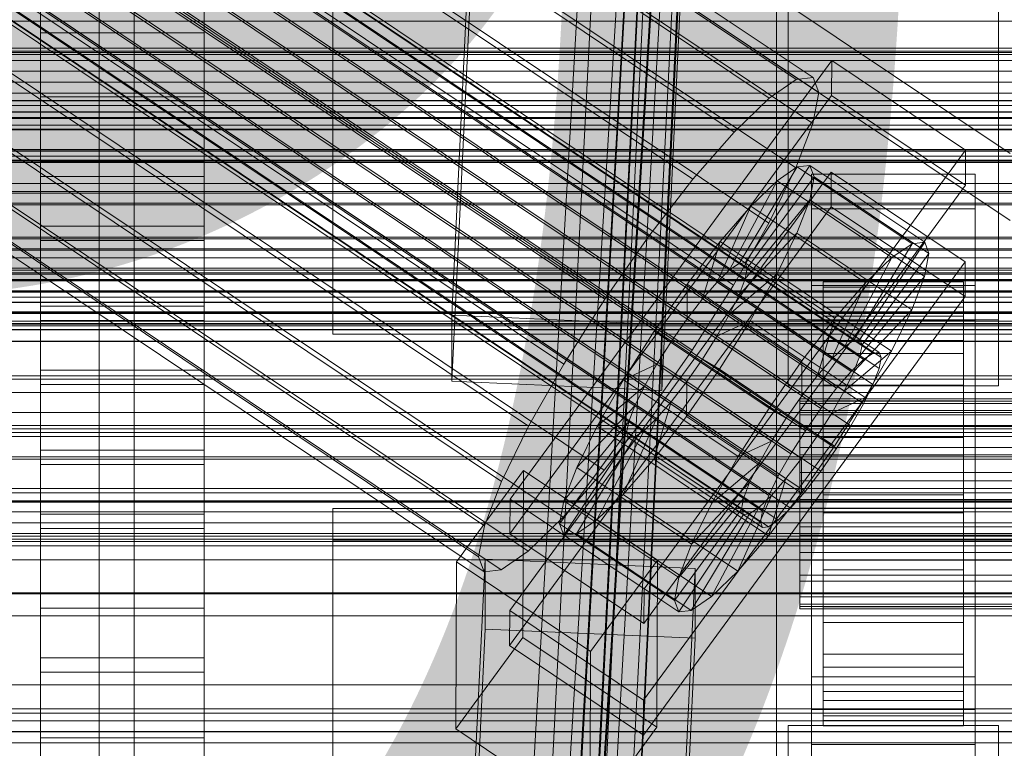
# Model space of a CAD drawing. Header units: millimetres. Extents: x -4395 to 65662, y -65530 to 6847.
# Tile 202 of 256: x -215 to -130, y -35153 to -35091. Entities that reach past the tile are written whole.
import ezdxf

# ---------------------------------------------------------------- set-up
doc = ezdxf.new("R2010")
doc.units = ezdxf.units.MM
for name, color, linetype, lineweight in [('COTAS_O', 1, 'Continuous', 0), ('frontal_C01', 7, 'Continuous', 0), ('frontal_C02', 7, 'Continuous', 0), ('frontal_C03', 7, 'Continuous', 0), ('frontal_C04', 7, 'Continuous', 0), ('frontal_CHUTE_GRIZZLY_SEPARADOR', 7, 'Continuous', 0), ('frontal_mix-C02', 7, 'Continuous', 0), ('frontal_secador', 7, 'Continuous', 0), ('frontal_tolva-C01', 7, 'Continuous', 0)]:
    doc.layers.add(name, color=color, linetype=linetype, lineweight=lineweight)
doc.dimstyles.new('R19_100', dxfattribs={"dimtxt": 250, "dimasz": 150, "dimexe": 150, "dimexo": 80, "dimgap": 100, "dimtad": 1, "dimtih": 1, "dimtoh": 1, "dimdsep": 46, "dimcen": 0.09, "dimadec": 0, "dimazin": 0, "dimtfac": 1, "dimtdec": 4, "dimtofl": 0, "dimtmove": 0, "dimatfit": 3, "dimfxl": 1, "dimtolj": 1, "dimtzin": 0, "dimarcsym": 0})

# ---------------------------------------------------------------- blocks, each defined once
blk = doc.blocks.new('DIM_R33_45')
at = {"layer": 'COTAS_O'}
for p, q in [((-1850, -34800), (-1850, -35500)), ((-150, -34800), (-150, -35500)), ((-1850, -35500), (-1700, -35455)), ((-150, -35500), (-300, -35455)), ((-150, -35500), (-1850, -35500)), ((-1850, -35500), (-1700, -35545)), ((-150, -35500), (-300, -35545))]:
    blk.add_line(p, q, dxfattribs=at)
blk.add_text('1700 O', height=250, rotation=180, dxfattribs=at).set_placement((-1000, -35600))
blk = doc.blocks.new('DIM_R33_49')
at = {"layer": 'COTAS_O'}
for p, q in [((-1480, -35300), (-1330, -35255)), ((490, -35300), (340, -35255)), ((-1480, -36000), (-1480, -35300)), ((-1480, -35300), (490, -35300)), ((-1480, -35300), (-1330, -35345)), ((490, -35300), (340, -35345)), ((490, -36000), (490, -35300))]:
    blk.add_line(p, q, dxfattribs=at)
blk.add_text('1970 O', height=250, dxfattribs=at).set_placement((-495, -35200))
blk = doc.blocks.new('DIM_R33_51')
at = {"layer": 'COTAS_O'}
for p, q in [((-1400, -35300), (-1250, -35255)), ((1400, -35300), (1250, -35255)), ((-1400, -36000), (-1400, -35300)), ((-1400, -35300), (1400, -35300)), ((-1400, -35300), (-1250, -35345)), ((1400, -35300), (1250, -35345)), ((1400, -36000), (1400, -35300))]:
    blk.add_line(p, q, dxfattribs=at)
blk.add_text('2800 O', height=250, dxfattribs=at).set_placement((0, -35200))

msp = doc.modelspace()

# ---------------------------------------------------------------- linework, layer by layer
at = {"layer": 'frontal_C01'}
for p, q in [((-177.811, -35116.257), (-174.943, -35056.694)), ((-156.962, -35057.491), (-159.83, -35117.054)), ((-177.811, -35121.903), (-174.943, -35062.34)), ((-159.83, -35122.7), (-156.962, -35063.137)), ((-149, -35116.654), (-149, -35070.99)), ((-131, -35070.99), (-131, -35116.654)), ((-149, -35122.299), (-149, -35076.635)), ((-131, -35122.299), (-131, -35076.635)), ((-425, -35111.348), (425, -35111.348)), ((-159.83, -35117.054), (-177.811, -35116.257)), ((-177.811, -35116.257), (-177.811, -35121.903)), ((-159.83, -35122.7), (-159.83, -35117.054)), ((-131, -35116.654), (-149, -35116.654)), ((-149, -35116.654), (-149, -35122.299)), ((-131, -35122.299), (-131, -35116.654)), ((-177.811, -35121.903), (-159.83, -35122.7)), ((-149, -35122.299), (-131, -35122.299)), ((425, -35122.86), (-425, -35122.86)), ((425, -35125.687), (-425, -35125.687)), ((-425, -35137.199), (425, -35137.199)), ((-550, -35147.875), (550, -35147.875)), ((550, -35151.875), (-550, -35151.875))]:
    msp.add_line(p, q, dxfattribs=at)
at = {"layer": 'frontal_C02'}
for p, q in [((-332.629, -34972.831), (-148.32, -35096.086)), ((-331.181, -34972.673), (-146.872, -35095.928)), ((-330.692, -34973.956), (-146.383, -35097.211)), ((-334.938, -34974.419), (-150.629, -35097.673)), ((-355.53, -34976.517), (-141.731, -35119.493)), ((-355.017, -34976.461), (-141.218, -35119.437)), ((-331.197, -34976.592), (-146.887, -35099.847)), ((-356.348, -34977.08), (-142.549, -35120.055)), ((-354.844, -34976.916), (-141.045, -35119.891)), ((-337.95, -34977.328), (-153.641, -35100.582)), ((-357.415, -34978.111), (-143.617, -35121.086)), ((-355.022, -34977.85), (-141.224, -35120.825)), ((-355.541, -34979.2), (-141.742, -35122.175)), ((-358.659, -34979.539), (-144.861, -35122.515)), ((-356.363, -34980.873), (-142.565, -35123.849)), ((-332.659, -34980.402), (-148.35, -35103.656)), ((-146.196, -35124.244), (-359.995, -34981.269)), ((-341.461, -34981.36), (-157.152, -35104.615)), ((-361.332, -34983.181), (-147.533, -35126.157)), ((-357.434, -34982.757), (-143.635, -35125.732)), ((-358.68, -34984.722), (-144.881, -35127.697)), ((-362.578, -34985.146), (-148.779, -35128.121)), ((-334.981, -34985.125), (-150.672, -35108.379)), ((-360.017, -34986.634), (-146.218, -35129.609)), ((-160.922, -35109.496), (-345.231, -34986.241)), ((-363.648, -34987.029), (-149.85, -35130.005)), ((-361.352, -34988.363), (-147.554, -35131.339)), ((-364.471, -34988.703), (-150.672, -35131.678)), ((-364.989, -34990.053), (-151.191, -35133.028)), ((-362.596, -34989.792), (-148.798, -35132.768)), ((-365.168, -34990.987), (-151.369, -35133.962)), ((-363.664, -34990.823), (-149.865, -35133.798)), ((-338.003, -34990.44), (-153.694, -35113.695)), ((-364.995, -34991.441), (-151.196, -35134.417)), ((-364.482, -34991.386), (-150.683, -35134.361)), ((-349.002, -34991.638), (-164.693, -35114.893)), ((-341.52, -34995.985), (-157.211, -35119.24)), ((-352.519, -34997.183), (-168.21, -35120.438)), ((-345.291, -35001.382), (-160.982, -35124.637)), ((-355.541, -35002.499), (-171.232, -35125.753)), ((-349.061, -35006.263), (-164.752, -35129.518)), ((-357.863, -35007.222), (-173.554, -35130.477)), ((-352.572, -35010.296), (-168.263, -35133.55)), ((-359.326, -35011.031), (-175.016, -35134.286)), ((-359.83, -35013.667), (-175.521, -35136.922)), ((-355.584, -35013.205), (-171.275, -35136.46)), ((-359.341, -35014.95), (-175.032, -35138.205)), ((-357.893, -35014.793), (-173.584, -35138.047)), ((-130, -35102.421), (-228.298, -35036.685)), ((-228.298, -35042.415), (-130, -35108.151)), ((-172.809, -35131.994), (-145.277, -35094.471)), ((-145.289, -35097.452), (-145.277, -35094.471)), ((-145.277, -35094.471), (-133.809, -35102.14)), ((-150.629, -35097.673), (-148.32, -35096.086)), ((-148.32, -35096.086), (-146.872, -35095.928)), ((-146.872, -35095.928), (-146.383, -35097.211)), ((-146.383, -35097.211), (-146.887, -35099.847)), ((-145.289, -35097.452), (-172.821, -35134.974)), ((-153.641, -35100.582), (-150.629, -35097.673)), ((-133.821, -35105.121), (-145.289, -35097.452)), ((-157.152, -35104.615), (-153.641, -35100.582)), ((-146.887, -35099.847), (-148.35, -35103.656)), ((-133.809, -35102.14), (-161.341, -35139.663)), ((-133.809, -35102.14), (-133.821, -35105.121)), ((-153.199, -35111.823), (-148.226, -35103.563)), ((-152.686, -35111.768), (-147.143, -35103.445)), ((-148.35, -35103.656), (-150.672, -35108.379)), ((-148.226, -35103.563), (-149.953, -35104.751)), ((-147.143, -35103.445), (-148.226, -35103.563)), ((-148.226, -35103.563), (-138.396, -35110.137)), ((-147.143, -35103.445), (-137.313, -35110.019)), ((-146.777, -35104.405), (-147.143, -35103.445)), ((-172.847, -35141.531), (-145.315, -35104.009)), ((-160.922, -35109.496), (-157.152, -35104.615)), ((-154.017, -35112.386), (-149.953, -35104.751)), ((-152.513, -35112.222), (-146.777, -35104.405)), ((-149.953, -35104.751), (-152.207, -35106.927)), ((-149.953, -35104.751), (-140.123, -35111.324)), ((-147.155, -35106.377), (-146.777, -35104.405)), ((-147, -35107.163), (-147, -35104.183)), ((-147, -35104.183), (-133, -35104.183)), ((-147, -35150.001), (-147, -35104.183)), ((-146.777, -35104.405), (-136.948, -35110.979)), ((-145.327, -35106.989), (-145.315, -35104.009)), ((-145.315, -35104.009), (-133.847, -35111.678)), ((-133, -35104.183), (-133, -35107.163)), ((-133, -35104.183), (-133, -35150.001)), ((-161.353, -35142.643), (-133.821, -35105.121)), ((-152.692, -35113.156), (-147.155, -35106.377)), ((-148.249, -35109.226), (-147.155, -35106.377)), ((-147.155, -35106.377), (-137.325, -35112.95)), ((-145.327, -35106.989), (-172.859, -35144.512)), ((-155.085, -35113.417), (-152.207, -35106.927)), ((-152.207, -35106.927), (-154.833, -35109.943)), ((-152.207, -35106.927), (-142.377, -35113.501)), ((-133, -35107.163), (-147, -35107.163)), ((-147, -35107.163), (-147, -35152.982)), ((-133.859, -35114.659), (-145.327, -35106.989)), ((-133, -35152.982), (-133, -35107.163)), ((-150.672, -35108.379), (-153.694, -35113.695)), ((-164.693, -35114.893), (-160.922, -35109.496)), ((-153.21, -35114.506), (-148.249, -35109.226)), ((-149.985, -35112.76), (-148.249, -35109.226)), ((-148.249, -35109.226), (-138.419, -35115.8)), ((-154.833, -35109.943), (-157.653, -35113.595)), ((-156.329, -35114.846), (-154.833, -35109.943)), ((-154.833, -35109.943), (-145.003, -35116.517)), ((-138.396, -35110.137), (-143.369, -35118.397)), ((-137.313, -35110.019), (-142.856, -35118.341)), ((-140.123, -35111.324), (-138.396, -35110.137)), ((-138.396, -35110.137), (-137.313, -35110.019)), ((-137.313, -35110.019), (-136.948, -35110.979)), ((-140.123, -35111.324), (-144.188, -35118.96)), ((-136.948, -35110.979), (-142.683, -35118.796)), ((-142.377, -35113.501), (-140.123, -35111.324)), ((-136.948, -35110.979), (-137.325, -35112.95)), ((-133.847, -35111.678), (-161.379, -35149.2)), ((-155.085, -35113.417), (-154.017, -35112.386)), ((-154.017, -35112.386), (-153.199, -35111.823)), ((-144.188, -35118.96), (-154.017, -35112.386)), ((-153.199, -35111.823), (-152.686, -35111.768)), ((-143.369, -35118.397), (-153.199, -35111.823)), ((-152.513, -35112.222), (-152.692, -35113.156)), ((-142.856, -35118.341), (-152.686, -35111.768)), ((-152.686, -35111.768), (-152.513, -35112.222)), ((-142.683, -35118.796), (-152.513, -35112.222)), ((-133.847, -35111.678), (-133.859, -35114.659)), ((-154.033, -35116.18), (-149.985, -35112.76)), ((-152.692, -35113.156), (-153.21, -35114.506)), ((-142.862, -35119.73), (-152.692, -35113.156)), ((-152.246, -35116.736), (-149.985, -35112.76)), ((-149.985, -35112.76), (-140.156, -35119.333)), ((-137.325, -35112.95), (-142.862, -35119.73)), ((-137.325, -35112.95), (-138.419, -35115.8)), ((-157.653, -35113.595), (-160.474, -35117.632)), ((-157.653, -35113.595), (-157.665, -35116.575)), ((-147.823, -35120.168), (-157.653, -35113.595)), ((-153.694, -35113.695), (-157.211, -35119.24)), ((-156.329, -35114.846), (-155.085, -35113.417)), ((-145.255, -35119.99), (-155.085, -35113.417)), ((-147, -35116.701), (-147, -35113.721)), ((-147, -35113.721), (-133, -35113.721)), ((-147, -35159.539), (-147, -35113.721)), ((-146, -35123.404), (-146, -35113.412)), ((-146, -35113.412), (-146, -35113.858)), ((-146, -35113.412), (-134, -35113.412)), ((-146, -35114.26), (-146, -35113.412)), ((-146, -35123.615), (-146, -35113.858)), ((-146, -35113.858), (-146, -35115.568)), ((-146, -35113.858), (-134, -35113.858)), ((-142.377, -35113.501), (-145.255, -35119.99)), ((-145.003, -35116.517), (-142.377, -35113.501)), ((-134, -35113.858), (-134, -35113.412)), ((-134, -35113.412), (-134, -35123.404)), ((-134, -35113.412), (-134, -35114.26)), ((-134, -35115.568), (-134, -35113.858)), ((-134, -35113.858), (-134, -35123.615)), ((-133, -35113.721), (-133, -35116.701)), ((-133, -35113.721), (-133, -35159.539)), ((-168.21, -35120.438), (-164.693, -35114.893)), ((-161.391, -35152.181), (-133.859, -35114.659)), ((-157.665, -35116.575), (-156.329, -35114.846)), ((-146.499, -35121.419), (-156.329, -35114.846)), ((-153.21, -35114.506), (-154.033, -35116.18)), ((-143.38, -35121.08), (-153.21, -35114.506)), ((-146, -35123.806), (-146, -35114.26)), ((-146, -35114.26), (-134, -35114.26)), ((-146, -35116.344), (-146, -35114.26)), ((-134, -35114.26), (-134, -35123.806)), ((-134, -35114.26), (-134, -35116.344)), ((-146, -35124.425), (-146, -35115.568)), ((-146, -35115.568), (-146, -35118.424)), ((-146, -35115.568), (-134, -35115.568)), ((-134, -35118.424), (-134, -35115.568)), ((-134, -35115.568), (-134, -35124.425)), ((-159.001, -35118.487), (-157.665, -35116.575)), ((-157.665, -35116.575), (-147.835, -35123.149)), ((-154.033, -35116.18), (-155.103, -35118.063)), ((-144.203, -35122.753), (-154.033, -35116.18)), ((-147.823, -35120.168), (-145.003, -35116.517)), ((-145.003, -35116.517), (-146.499, -35121.419)), ((-146, -35124.793), (-146, -35116.344)), ((-146, -35116.344), (-134, -35116.344)), ((-146, -35119.521), (-146, -35116.344)), ((-138.419, -35115.8), (-143.38, -35121.08)), ((-138.419, -35115.8), (-140.156, -35119.333)), ((-134, -35116.344), (-134, -35124.793)), ((-134, -35116.344), (-134, -35119.521)), ((-155.103, -35118.063), (-152.246, -35116.736)), ((-154.877, -35120.883), (-152.246, -35116.736)), ((-152.246, -35116.736), (-142.416, -35123.309)), ((-133, -35116.701), (-147, -35116.701)), ((-147, -35116.701), (-147, -35162.519)), ((-133, -35162.519), (-133, -35116.701)), ((-160.474, -35117.632), (-163.105, -35121.78)), ((-159.001, -35118.487), (-160.474, -35117.632)), ((-160.474, -35117.632), (-150.644, -35124.205)), ((-155.103, -35118.063), (-156.35, -35120.028)), ((-145.274, -35124.637), (-155.103, -35118.063)), ((-160.247, -35120.452), (-159.001, -35118.487)), ((-149.171, -35125.061), (-159.001, -35118.487)), ((-146, -35125.778), (-146, -35118.424)), ((-146, -35118.424), (-146, -35122.233)), ((-146, -35118.424), (-134, -35118.424)), ((-144.188, -35118.96), (-145.255, -35119.99)), ((-143.369, -35118.397), (-144.188, -35118.96)), ((-142.856, -35118.341), (-143.369, -35118.397)), ((-142.862, -35119.73), (-142.683, -35118.796)), ((-142.683, -35118.796), (-142.856, -35118.341)), ((-134, -35122.233), (-134, -35118.424)), ((-134, -35118.424), (-134, -35125.778)), ((-157.211, -35119.24), (-160.982, -35124.637)), ((-146, -35126.298), (-146, -35119.521)), ((-146, -35119.521), (-134, -35119.521)), ((-146, -35123.577), (-146, -35119.521)), ((-140.156, -35119.333), (-144.203, -35122.753)), ((-143.38, -35121.08), (-142.862, -35119.73)), ((-142.549, -35120.055), (-141.731, -35119.493)), ((-140.156, -35119.333), (-142.416, -35123.309)), ((-141.731, -35119.493), (-141.218, -35119.437)), ((-141.045, -35119.891), (-141.224, -35120.825)), ((-141.218, -35119.437), (-141.045, -35119.891)), ((-134, -35119.521), (-134, -35126.298)), ((-134, -35119.521), (-134, -35123.577)), ((-171.232, -35125.753), (-168.21, -35120.438)), ((-160.247, -35120.452), (-163.105, -35121.78)), ((-161.318, -35122.336), (-160.247, -35120.452)), ((-150.417, -35127.026), (-160.247, -35120.452)), ((-156.35, -35120.028), (-157.686, -35121.94)), ((-156.35, -35120.028), (-154.877, -35120.883)), ((-146.52, -35126.601), (-156.35, -35120.028)), ((-150.644, -35124.205), (-147.823, -35120.168)), ((-147.835, -35123.149), (-147.823, -35120.168)), ((-145.255, -35119.99), (-146.499, -35121.419)), ((-143.617, -35121.086), (-142.549, -35120.055)), ((-141.224, -35120.825), (-141.742, -35122.175)), ((-157.698, -35124.921), (-154.877, -35120.883)), ((-154.877, -35120.883), (-145.047, -35127.457)), ((-146.499, -35121.419), (-147.835, -35123.149)), ((-144.861, -35122.515), (-143.617, -35121.086)), ((-144.203, -35122.753), (-143.38, -35121.08)), ((-163.105, -35121.78), (-165.365, -35125.756)), ((-161.318, -35122.336), (-165.365, -35125.756)), ((-163.105, -35121.78), (-153.275, -35128.353)), ((-162.14, -35124.009), (-161.318, -35122.336)), ((-151.488, -35128.909), (-161.318, -35122.336)), ((-157.686, -35121.94), (-159.022, -35123.67)), ((-157.686, -35121.94), (-157.698, -35124.921)), ((-147.856, -35128.514), (-157.686, -35121.94)), ((-146, -35127.582), (-146, -35122.233)), ((-146, -35122.233), (-146, -35126.734)), ((-146, -35122.233), (-134, -35122.233)), ((-141.742, -35122.175), (-142.565, -35123.849)), ((-134, -35126.734), (-134, -35122.233)), ((-134, -35122.233), (-134, -35127.582)), ((-147.835, -35123.149), (-149.171, -35125.061)), ((-146.196, -35124.244), (-144.861, -35122.515)), ((-145.274, -35124.637), (-144.203, -35122.753)), ((-142.416, -35123.309), (-145.274, -35124.637)), ((-142.416, -35123.309), (-145.047, -35127.457)), ((-162.14, -35124.009), (-167.102, -35129.289)), ((-162.659, -35125.359), (-162.14, -35124.009)), ((-152.311, -35130.583), (-162.14, -35124.009)), ((-159.022, -35123.67), (-160.518, -35128.572)), ((-159.022, -35123.67), (-160.266, -35125.098)), ((-149.192, -35130.243), (-159.022, -35123.67)), ((-148, -35123.806), (-148, -35123.404)), ((-148, -35123.404), (-148, -35123.615)), ((-148, -35123.404), (148, -35123.404)), ((-148, -35123.615), (-148, -35124.425)), ((-148, -35123.615), (148, -35123.615)), ((-148, -35124.793), (-148, -35123.806)), ((-148, -35123.806), (148, -35123.806)), ((-146, -35123.615), (-146, -35123.404)), ((-134, -35123.404), (-146, -35123.404)), ((-146, -35123.404), (-146, -35123.806)), ((-146, -35128.219), (-146, -35123.577)), ((-146, -35123.577), (-134, -35123.577)), ((-146, -35128.233), (-146, -35123.577)), ((-146, -35124.425), (-146, -35123.615)), ((-134, -35123.615), (-146, -35123.615)), ((-134, -35123.806), (-146, -35123.806)), ((-146, -35123.806), (-146, -35124.793)), ((-142.565, -35123.849), (-143.635, -35125.732)), ((-134, -35123.404), (-134, -35123.615)), ((-134, -35123.806), (-134, -35123.404)), ((-134, -35123.577), (-134, -35128.219)), ((-134, -35123.577), (-134, -35128.233)), ((-134, -35123.615), (-134, -35124.425)), ((-134, -35124.793), (-134, -35123.806)), ((-160.982, -35124.637), (-164.752, -35129.518)), ((-160.518, -35128.572), (-157.698, -35124.921)), ((-157.698, -35124.921), (-147.868, -35131.494)), ((-153.275, -35128.353), (-150.644, -35124.205)), ((-150.644, -35124.205), (-149.171, -35125.061)), ((-148, -35124.425), (-148, -35125.778)), ((-148, -35124.425), (148, -35124.425)), ((-148, -35126.298), (-148, -35124.793)), ((-148, -35124.793), (148, -35124.793)), ((-147.533, -35126.157), (-146.196, -35124.244)), ((-146.52, -35126.601), (-145.274, -35124.637)), ((-146, -35125.778), (-146, -35124.425)), ((-134, -35124.425), (-146, -35124.425)), ((-134, -35124.793), (-146, -35124.793)), ((-146, -35124.793), (-146, -35126.298)), ((-134, -35124.425), (-134, -35125.778)), ((-134, -35126.298), (-134, -35124.793)), ((-173.554, -35130.477), (-171.232, -35125.753)), ((-162.659, -35125.359), (-168.196, -35132.138)), ((-165.365, -35125.756), (-167.102, -35129.289)), ((-165.365, -35125.756), (-155.535, -35132.329)), ((-160.266, -35125.098), (-163.144, -35131.588)), ((-162.837, -35126.293), (-162.659, -35125.359)), ((-152.829, -35131.933), (-162.659, -35125.359)), ((-160.266, -35125.098), (-161.333, -35126.129)), ((-150.436, -35131.672), (-160.266, -35125.098)), ((-149.171, -35125.061), (-150.417, -35127.026)), ((-148, -35125.778), (-148, -35127.582)), ((-148, -35125.778), (148, -35125.778)), ((-146, -35127.582), (-146, -35125.778)), ((-134, -35125.778), (-146, -35125.778)), ((-143.635, -35125.732), (-144.881, -35127.697)), ((-134, -35125.778), (-134, -35127.582)), ((-162.837, -35126.293), (-168.573, -35134.11)), ((-162.151, -35126.692), (-167.125, -35134.952)), ((-161.333, -35126.129), (-165.397, -35133.764)), ((-162.664, -35126.748), (-162.837, -35126.293)), ((-153.008, -35132.867), (-162.837, -35126.293)), ((-162.151, -35126.692), (-162.664, -35126.748)), ((-161.333, -35126.129), (-162.151, -35126.692)), ((-152.321, -35133.265), (-162.151, -35126.692)), ((-151.503, -35132.703), (-161.333, -35126.129)), ((-148.779, -35128.121), (-147.533, -35126.157)), ((-148, -35128.219), (-148, -35126.298)), ((-148, -35126.298), (148, -35126.298)), ((-147.856, -35128.514), (-146.52, -35126.601)), ((-145.047, -35127.457), (-146.52, -35126.601)), ((-134, -35126.298), (-146, -35126.298)), ((-146, -35126.298), (-146, -35128.219)), ((-134, -35128.219), (-134, -35126.298)), ((-162.664, -35126.748), (-168.208, -35135.07)), ((-152.835, -35133.321), (-162.664, -35126.748)), ((-153.275, -35128.353), (-150.417, -35127.026)), ((-150.417, -35127.026), (-151.488, -35128.909)), ((-145.047, -35127.457), (-147.868, -35131.494)), ((-146, -35126.734), (-146, -35129.714)), ((-134, -35126.734), (-146, -35126.734)), ((-146, -35126.734), (-146, -35131.621)), ((-134, -35129.714), (-134, -35126.734)), ((-134, -35131.621), (-134, -35126.734)), ((-155.535, -35132.329), (-153.275, -35128.353)), ((-149.85, -35130.005), (-148.779, -35128.121)), ((-148, -35127.582), (-148, -35129.714)), ((-148, -35127.582), (148, -35127.582)), ((-148, -35130.424), (-148, -35128.219)), ((-148, -35128.219), (148, -35128.219)), ((-144.881, -35127.697), (-146.218, -35129.609)), ((-146, -35129.714), (-146, -35127.582)), ((-134, -35127.582), (-146, -35127.582)), ((-134, -35128.219), (-146, -35128.219)), ((-146, -35128.219), (-146, -35130.424)), ((-146, -35130.424), (-146, -35128.233)), ((-146, -35128.233), (-134, -35128.233)), ((-146, -35133.173), (-146, -35128.233)), ((-134, -35127.582), (-134, -35129.714)), ((-134, -35130.424), (-134, -35128.219)), ((-134, -35128.233), (-134, -35130.424)), ((-134, -35128.233), (-134, -35133.173)), ((-163.144, -35131.588), (-160.518, -35128.572)), ((-160.518, -35128.572), (-150.688, -35135.145)), ((-155.535, -35132.329), (-151.488, -35128.909)), ((-151.488, -35128.909), (-152.311, -35130.583)), ((-149.192, -35130.243), (-147.856, -35128.514)), ((-147.868, -35131.494), (-147.856, -35128.514)), ((-177.394, -35137.353), (-171.658, -35129.536)), ((-171.715, -35143.843), (-171.658, -35129.536)), ((-171.658, -35129.536), (-160.19, -35137.205)), ((-164.752, -35129.518), (-168.263, -35133.55)), ((-167.102, -35129.289), (-168.196, -35132.138)), ((-167.102, -35129.289), (-157.272, -35135.862)), ((-150.672, -35131.678), (-149.85, -35130.005)), ((-148, -35129.714), (-148, -35132.029)), ((148, -35129.714), (-148, -35129.714)), ((-146.218, -35129.609), (-147.554, -35131.339)), ((-146, -35129.714), (-134, -35129.714)), ((-146, -35132.029), (-146, -35129.714)), ((-134, -35129.714), (-134, -35132.029)), ((-175.016, -35134.286), (-173.554, -35130.477)), ((-157.272, -35135.862), (-152.311, -35130.583)), ((-152.311, -35130.583), (-152.829, -35131.933)), ((-150.688, -35135.145), (-149.192, -35130.243)), ((-150.436, -35131.672), (-149.192, -35130.243)), ((-148, -35132.764), (-148, -35130.424)), ((-148, -35130.424), (148, -35130.424)), ((-134, -35130.424), (-146, -35130.424)), ((-146, -35130.424), (-146, -35132.764)), ((-134, -35132.764), (-134, -35130.424)), ((-165.397, -35133.764), (-163.144, -35131.588)), ((-163.144, -35131.588), (-153.314, -35138.162)), ((-153.314, -35138.162), (-150.436, -35131.672)), ((-151.503, -35132.703), (-150.436, -35131.672)), ((-151.191, -35133.028), (-150.672, -35131.678)), ((-147.868, -35131.494), (-150.688, -35135.145)), ((-147.554, -35131.339), (-148.798, -35132.768)), ((-146, -35132.029), (-146, -35131.621)), ((-146, -35131.621), (-146, -35136.561)), ((-146, -35131.621), (-134, -35131.621)), ((-134, -35136.561), (-134, -35131.621)), ((-134, -35131.621), (-134, -35132.029)), ((-172.809, -35131.994), (-172.821, -35134.974)), ((-161.341, -35139.663), (-172.809, -35131.994)), ((-168.196, -35132.138), (-168.573, -35134.11)), ((-168.196, -35132.138), (-158.366, -35138.712)), ((-158.366, -35138.712), (-152.829, -35131.933)), ((-157.272, -35135.862), (-155.535, -35132.329)), ((-152.829, -35131.933), (-153.008, -35132.867)), ((-148, -35132.029), (-148, -35134.369)), ((-148, -35132.029), (148, -35132.029)), ((-146, -35134.369), (-146, -35132.029)), ((-134, -35132.029), (-146, -35132.029)), ((-134, -35132.029), (-134, -35134.369)), ((-158.743, -35140.684), (-153.008, -35132.867)), ((-158.378, -35141.643), (-152.835, -35133.321)), ((-157.295, -35141.525), (-152.321, -35133.265)), ((-155.567, -35140.338), (-151.503, -35132.703)), ((-153.008, -35132.867), (-152.835, -35133.321)), ((-152.835, -35133.321), (-152.321, -35133.265)), ((-152.321, -35133.265), (-151.503, -35132.703)), ((-151.369, -35133.962), (-151.191, -35133.028)), ((-148.798, -35132.768), (-149.865, -35133.798)), ((-148, -35135.079), (-148, -35132.764)), ((-148, -35132.764), (148, -35132.764)), ((-146, -35132.764), (-146, -35133.173)), ((-134, -35132.764), (-146, -35132.764)), ((-146, -35132.764), (-146, -35135.079)), ((-146, -35133.173), (-134, -35133.173)), ((-146, -35138.06), (-146, -35133.173)), ((-134, -35133.173), (-134, -35132.764)), ((-134, -35135.079), (-134, -35132.764)), ((-134, -35133.173), (-134, -35138.06)), ((-175.521, -35136.922), (-175.016, -35134.286)), ((-168.263, -35133.55), (-171.275, -35136.46)), ((-168.573, -35134.11), (-168.208, -35135.07)), ((-168.573, -35134.11), (-158.743, -35140.684)), ((-167.125, -35134.952), (-165.397, -35133.764)), ((-165.397, -35133.764), (-155.567, -35140.338)), ((-151.196, -35134.417), (-151.369, -35133.962)), ((-149.865, -35133.798), (-150.683, -35134.361)), ((-172.821, -35134.974), (-161.353, -35142.643)), ((-168.208, -35135.07), (-167.125, -35134.952)), ((-168.208, -35135.07), (-158.378, -35141.643)), ((-167.125, -35134.952), (-157.295, -35141.525)), ((-150.688, -35135.145), (-153.314, -35138.162)), ((-150.683, -35134.361), (-151.196, -35134.417)), ((-148, -35134.369), (-148, -35136.575)), ((-148, -35134.369), (148, -35134.369)), ((-148, -35137.211), (-148, -35135.079)), ((-148, -35135.079), (148, -35135.079)), ((-146, -35136.575), (-146, -35134.369)), ((-146, -35134.369), (-146, -35136.561)), ((-134, -35134.369), (-146, -35134.369)), ((-146, -35135.079), (-146, -35138.06)), ((-134, -35135.079), (-146, -35135.079)), ((-146, -35135.079), (-146, -35137.211)), ((-134, -35136.561), (-134, -35134.369)), ((-134, -35134.369), (-134, -35136.575)), ((-134, -35138.06), (-134, -35135.079)), ((-134, -35137.211), (-134, -35135.079)), ((-158.366, -35138.712), (-157.272, -35135.862)), ((-171.275, -35136.46), (-173.584, -35138.047)), ((-148, -35136.575), (-148, -35138.495)), ((-148, -35136.575), (148, -35136.575)), ((-146, -35136.561), (-146, -35141.217)), ((-146, -35136.561), (-134, -35136.561)), ((-146, -35138.495), (-146, -35136.575)), ((-146, -35136.575), (-146, -35141.217)), ((-134, -35136.575), (-146, -35136.575)), ((-134, -35141.217), (-134, -35136.561)), ((-134, -35141.217), (-134, -35136.575)), ((-134, -35136.575), (-134, -35138.495)), ((-177.811, -35196.412), (-174.943, -35137.146)), ((-177.394, -35137.353), (-177.451, -35151.66)), ((-165.926, -35145.022), (-177.394, -35137.353)), ((-175.032, -35138.205), (-175.521, -35136.922)), ((-174.943, -35143.109), (-174.943, -35137.146)), ((-174.943, -35137.146), (-156.962, -35137.939)), ((-160.19, -35137.205), (-165.926, -35145.022)), ((-160.19, -35137.205), (-160.247, -35151.512)), ((-148, -35139.015), (-148, -35137.211)), ((-148, -35137.211), (148, -35137.211)), ((-146, -35137.211), (-146, -35142.561)), ((-134, -35137.211), (-146, -35137.211)), ((-146, -35137.211), (-146, -35139.015)), ((-134, -35142.561), (-134, -35137.211)), ((-134, -35139.015), (-134, -35137.211)), ((-173.584, -35138.047), (-175.032, -35138.205)), ((-156.962, -35137.939), (-159.83, -35197.205)), ((-156.962, -35137.939), (-156.962, -35143.901)), ((-153.314, -35138.162), (-155.567, -35140.338)), ((-148, -35138.495), (-148, -35140.001)), ((-148, -35138.495), (148, -35138.495)), ((-146, -35138.06), (-134, -35138.06)), ((-146, -35142.561), (-146, -35138.06)), ((-146, -35140.001), (-146, -35138.495)), ((-146, -35138.495), (-146, -35145.272)), ((-134, -35138.495), (-146, -35138.495)), ((-134, -35138.06), (-134, -35142.561)), ((-134, -35145.272), (-134, -35138.495)), ((-134, -35138.495), (-134, -35140.001)), ((-158.743, -35140.684), (-158.366, -35138.712)), ((-148, -35140.368), (-148, -35139.015)), ((-148, -35139.015), (148, -35139.015)), ((-146, -35139.015), (-146, -35146.369)), ((-134, -35139.015), (-146, -35139.015)), ((-146, -35139.015), (-146, -35140.368)), ((-134, -35146.369), (-134, -35139.015)), ((-134, -35140.368), (-134, -35139.015)), ((-161.353, -35142.643), (-161.341, -35139.663)), ((-148, -35140.001), (-148, -35140.988)), ((-148, -35140.001), (148, -35140.001)), ((-146, -35140.988), (-146, -35140.001)), ((-146, -35140.001), (-146, -35148.449)), ((-134, -35140.001), (-146, -35140.001)), ((-134, -35148.449), (-134, -35140.001)), ((-134, -35140.001), (-134, -35140.988)), ((-158.378, -35141.643), (-158.743, -35140.684)), ((-155.567, -35140.338), (-157.295, -35141.525)), ((-148, -35141.178), (-148, -35140.368)), ((-148, -35140.368), (148, -35140.368)), ((-148, -35140.988), (-148, -35141.389)), ((-148, -35140.988), (148, -35140.988)), ((-146, -35140.368), (-146, -35149.225)), ((-134, -35140.368), (-146, -35140.368)), ((-146, -35140.368), (-146, -35141.178)), ((-146, -35141.389), (-146, -35140.988)), ((-146, -35140.988), (-146, -35150.533)), ((-134, -35140.988), (-146, -35140.988)), ((-134, -35149.225), (-134, -35140.368)), ((-134, -35141.178), (-134, -35140.368)), ((-134, -35150.533), (-134, -35140.988)), ((-134, -35140.988), (-134, -35141.389)), ((-172.847, -35141.531), (-172.859, -35144.512)), ((-161.379, -35149.2), (-172.847, -35141.531)), ((-157.295, -35141.525), (-158.378, -35141.643)), ((-148, -35141.389), (-148, -35141.178)), ((-148, -35141.178), (148, -35141.178)), ((-148, -35141.389), (148, -35141.389)), ((-146, -35141.178), (-146, -35150.935)), ((-134, -35141.178), (-146, -35141.178)), ((-146, -35141.178), (-146, -35141.389)), ((-146, -35141.217), (-146, -35145.272)), ((-146, -35141.217), (-134, -35141.217)), ((-146, -35141.389), (-146, -35151.381)), ((-134, -35141.389), (-146, -35141.389)), ((-134, -35150.935), (-134, -35141.178)), ((-134, -35141.389), (-134, -35141.178)), ((-134, -35145.272), (-134, -35141.217)), ((-134, -35151.381), (-134, -35141.389)), ((-146, -35142.561), (-134, -35142.561)), ((-146, -35146.369), (-146, -35142.561)), ((-134, -35142.561), (-134, -35146.369)), ((-177.811, -35202.374), (-174.943, -35143.109)), ((-156.962, -35143.901), (-174.943, -35143.109)), ((-171.715, -35143.843), (-177.451, -35151.66)), ((-160.247, -35151.512), (-171.715, -35143.843)), ((-159.83, -35203.167), (-156.962, -35143.901)), ((-172.859, -35144.512), (-161.391, -35152.181)), ((-165.983, -35159.329), (-165.926, -35145.022)), ((-146, -35145.272), (-146, -35148.449)), ((-146, -35145.272), (-134, -35145.272)), ((-134, -35148.449), (-134, -35145.272)), ((-146, -35146.369), (-134, -35146.369)), ((-146, -35149.225), (-146, -35146.369)), ((-134, -35146.369), (-134, -35149.225)), ((-147, -35161.504), (-147, -35147.198)), ((-147, -35147.198), (-133, -35147.198)), ((-147, -35156.743), (-147, -35147.198)), ((-133, -35147.198), (-133, -35161.504)), ((-133, -35147.198), (-133, -35156.743)), ((-146, -35148.449), (-146, -35150.533)), ((-146, -35148.449), (-134, -35148.449)), ((-134, -35150.533), (-134, -35148.449)), ((-161.391, -35152.181), (-161.379, -35149.2)), ((-146, -35149.225), (-134, -35149.225)), ((-146, -35150.935), (-146, -35149.225)), ((-134, -35149.225), (-134, -35150.935)), ((-133, -35150.001), (-147, -35150.001)), ((-147, -35150.001), (-147, -35152.982)), ((-133, -35152.982), (-133, -35150.001)), ((-146, -35150.533), (-146, -35151.381)), ((-146, -35150.533), (-134, -35150.533)), ((-146, -35150.935), (-134, -35150.935)), ((-146, -35151.381), (-146, -35150.935)), ((-134, -35151.381), (-134, -35150.533)), ((-134, -35150.935), (-134, -35151.381)), ((-177.451, -35151.66), (-165.983, -35159.329)), ((-165.983, -35159.329), (-160.247, -35151.512)), ((-149, -35157.332), (-149, -35151.371)), ((-149, -35151.371), (-131, -35151.371)), ((-149, -35196.807), (-149, -35151.371)), ((-146, -35151.381), (-134, -35151.381)), ((-131, -35151.371), (-131, -35157.332)), ((-131, -35151.371), (-131, -35196.807)), ((-147, -35152.982), (-133, -35152.982))]:
    msp.add_line(p, q, dxfattribs=at)
at = {"layer": 'frontal_C03'}
for p, q in [((1270, -35091.088), (-1230, -35091.088)), ((1270, -35093.403), (-1230, -35093.403)), ((1270, -35093.663), (-1230, -35093.663)), ((1270, -35093.789), (-1230, -35093.789)), ((1270, -35093.946), (-1230, -35093.946)), ((1270, -35094.455), (-1230, -35094.455)), ((-1230, -35095.387), (1270, -35095.387)), ((1270, -35096.329), (-1230, -35096.329)), ((1516, -35097.873), (-1476, -35097.873)), ((1516, -35097.899), (-1476, -35097.899)), ((1270, -35097.261), (-1230, -35097.261)), ((1270, -35097.927), (-1230, -35097.927)), ((1516, -35098.863), (-1476, -35098.863)), ((1516, -35098.89), (-1476, -35098.89)), ((1270, -35098.313), (-1230, -35098.313)), ((1516, -35099.341), (-1476, -35099.341)), ((1516, -35099.417), (-1476, -35099.417)), ((1516, -35100.332), (-1476, -35100.332)), ((1516, -35100.408), (-1476, -35100.408)), ((1516, -35102.081), (-1476, -35102.081)), ((1516, -35102.195), (-1476, -35102.195)), ((1270, -35102.228), (-1230, -35102.228)), ((1516, -35103.072), (-1476, -35103.072)), ((1270, -35102.65), (-1230, -35102.65)), ((-1230, -35102.655), (1270, -35102.655)), ((-1230, -35102.983), (1270, -35102.983)), ((1516, -35103.185), (-1476, -35103.185)), ((1516, -35105.676), (-1476, -35105.676)), ((-1476, -35105.809), (1516, -35105.809)), ((1516, -35106.667), (-1476, -35106.667)), ((-1476, -35106.8), (1516, -35106.8)), ((1516, -35109.578), (-1476, -35109.578)), ((1516, -35109.711), (-1476, -35109.711)), ((1516, -35110.568), (-1476, -35110.568)), ((1516, -35110.702), (-1476, -35110.702)), ((1270, -35112.244), (-1230, -35112.244)), ((1516, -35113.193), (-1476, -35113.193)), ((1270, -35112.404), (-1230, -35112.404)), ((1270, -35112.63), (-1230, -35112.63)), ((1270, -35112.738), (-1230, -35112.738)), ((1516, -35113.306), (-1476, -35113.306)), ((1270, -35113.296), (-1230, -35113.296)), ((1516, -35114.183), (-1476, -35114.183)), ((1516, -35114.296), (-1476, -35114.296)), ((-1230, -35114.228), (1270, -35114.228)), ((1270, -35114.713), (-1230, -35114.713)), ((1270, -35115.141), (-1230, -35115.141)), ((1270, -35115.17), (-1230, -35115.17)), ((1516, -35115.97), (-1476, -35115.97)), ((1516, -35116.046), (-1476, -35116.046)), ((1270, -35116.102), (-1230, -35116.102)), ((1516, -35116.961), (-1476, -35116.961)), ((1516, -35117.037), (-1476, -35117.037)), ((1270, -35116.768), (-1230, -35116.768)), ((1270, -35117.154), (-1230, -35117.154)), ((1516, -35117.488), (-1476, -35117.488)), ((1516, -35117.514), (-1476, -35117.514)), ((1516, -35118.479), (-1476, -35118.479)), ((1516, -35118.505), (-1476, -35118.505)), ((1270, -35121.441), (-1230, -35121.441)), ((1270, -35121.724), (-1230, -35121.724)), ((1270, -35126.281), (-1230, -35126.281)), ((1270, -35126.643), (-1230, -35126.643)), ((1270, -35128.385), (-1230, -35128.385)), ((1270, -35128.574), (-1230, -35128.574)), ((1270, -35131.085), (-1230, -35131.085)), ((1270, -35131.471), (-1230, -35131.471)), ((1270, -35132.137), (-1230, -35132.137)), ((1270, -35132.179), (-1230, -35132.179)), ((1270, -35132.246), (-1230, -35132.246)), ((-1230, -35133.069), (1270, -35133.069)), ((1270, -35134.011), (-1230, -35134.011)), ((1270, -35134.943), (-1230, -35134.943)), ((1270, -35135.17), (-1230, -35135.17)), ((1270, -35135.412), (-1230, -35135.412)), ((1270, -35135.609), (-1230, -35135.609)), ((1270, -35135.995), (-1230, -35135.995)), ((1270, -35140.026), (-1230, -35140.026)), ((1270, -35140.111), (-1230, -35140.111)), ((1270, -35149.926), (-1230, -35149.926)), ((1270, -35150.312), (-1230, -35150.312)), ((1270, -35150.978), (-1230, -35150.978)), ((-1230, -35151.91), (1270, -35151.91)), ((1270, -35152.852), (-1230, -35152.852))]:
    msp.add_line(p, q, dxfattribs=at)
at = {"layer": 'frontal_C04'}
for p, q in [((-213, -35060.622), (-213, -35096.33)), ((-199, -35096.33), (-199, -35060.622)), ((-213, -35103.171), (-213, -35067.462)), ((-199, -35067.462), (-199, -35103.171)), ((-213, -35072.935), (-213, -35108.643)), ((-199, -35108.643), (-199, -35072.935)), ((-213, -35115.483), (-213, -35079.775)), ((-199, -35079.775), (-199, -35115.483)), ((-188, -35083.192), (-188, -35115.141)), ((-213, -35085.248), (-213, -35120.956)), ((-213, -35092.088), (-213, -35085.248)), ((-199, -35120.956), (-199, -35085.248)), ((-199, -35085.248), (-199, -35092.088)), ((-188, -35117.878), (-188, -35085.928)), ((-213, -35092.088), (-199, -35092.088)), ((-213, -35127.796), (-213, -35092.088)), ((-199, -35092.088), (-199, -35127.796)), ((-213, -35096.33), (-199, -35096.33)), ((-213, -35096.33), (-213, -35103.171)), ((-199, -35096.33), (-199, -35103.171)), ((-199, -35097.56), (-213, -35097.56)), ((-213, -35097.56), (-213, -35133.269)), ((-213, -35104.401), (-213, -35097.56)), ((-199, -35133.269), (-199, -35097.56)), ((-199, -35097.56), (-199, -35104.401)), ((-199, -35103.171), (-213, -35103.171)), ((-213, -35104.401), (-199, -35104.401)), ((-213, -35140.109), (-213, -35104.401)), ((-199, -35104.401), (-199, -35140.109)), ((-213, -35108.643), (-199, -35108.643)), ((-213, -35108.643), (-213, -35115.483)), ((-199, -35108.643), (-199, -35115.483)), ((-199, -35109.873), (-213, -35109.873)), ((-213, -35109.873), (-213, -35145.581)), ((-213, -35116.713), (-213, -35109.873)), ((-199, -35145.581), (-199, -35109.873)), ((-199, -35109.873), (-199, -35116.713)), ((-199, -35115.483), (-213, -35115.483)), ((-188, -35115.141), (188, -35115.141)), ((-188, -35115.141), (-188, -35117.878)), ((-213, -35116.713), (-199, -35116.713)), ((-213, -35152.422), (-213, -35116.713)), ((-199, -35116.713), (-199, -35152.422)), ((188, -35117.878), (-188, -35117.878)), ((-213, -35120.956), (-199, -35120.956)), ((-213, -35120.956), (-213, -35127.796)), ((-199, -35120.956), (-199, -35127.796)), ((-199, -35122.186), (-213, -35122.186)), ((-213, -35122.186), (-213, -35157.894)), ((-213, -35129.026), (-213, -35122.186)), ((-199, -35157.894), (-199, -35122.186)), ((-199, -35122.186), (-199, -35129.026)), ((-199, -35127.796), (-213, -35127.796)), ((-213, -35129.026), (-199, -35129.026)), ((-213, -35164.734), (-213, -35129.026)), ((-199, -35129.026), (-199, -35164.734)), ((-213, -35133.269), (-199, -35133.269)), ((-213, -35133.269), (-213, -35140.109)), ((-199, -35133.269), (-199, -35140.109)), ((188, -35132.785), (-188, -35132.785)), ((-188, -35132.785), (-188, -35164.734)), ((-188, -35135.521), (-188, -35132.785)), ((-199, -35134.498), (-213, -35134.498)), ((-213, -35134.498), (-213, -35170.207)), ((-213, -35141.339), (-213, -35134.498)), ((-199, -35170.207), (-199, -35134.498)), ((-199, -35134.498), (-199, -35141.339)), ((-188, -35135.521), (188, -35135.521)), ((-188, -35167.471), (-188, -35135.521)), ((-199, -35140.109), (-213, -35140.109)), ((-213, -35141.339), (-199, -35141.339)), ((-213, -35177.047), (-213, -35141.339)), ((-199, -35141.339), (-199, -35177.047)), ((-213, -35145.581), (-199, -35145.581)), ((-213, -35145.581), (-213, -35152.422)), ((-199, -35145.581), (-199, -35152.422)), ((-199, -35146.811), (-213, -35146.811)), ((-213, -35146.811), (-213, -35182.519)), ((-213, -35153.652), (-213, -35146.811)), ((-199, -35182.519), (-199, -35146.811)), ((-199, -35146.811), (-199, -35153.652)), ((-199, -35152.422), (-213, -35152.422))]:
    msp.add_line(p, q, dxfattribs=at)
at = {"layer": 'frontal_CHUTE_GRIZZLY_SEPARADOR'}
for p, q in [((-208, -35179), (-208, -34639)), ((-205, -34639), (-205, -35179)), ((-208, -34759), (-208, -35299)), ((-205, -35299), (-205, -34759)), ((-205, -35301.973), (-205, -34761.973))]:
    msp.add_line(p, q, dxfattribs=at)
at = {"layer": 'frontal_mix-C02'}
for p, q in [((-170, -35240.004), (-150, -34913.701)), ((-150, -34913.937), (-170, -35329.168)), ((-150, -34915), (-170, -35241.303)), ((-170, -35330.23), (-150, -34915)), ((-161.4, -34991.482), (-172.6, -35186.164)), ((-168.6, -35186.164), (-157.4, -34991.482)), ((-157.995, -34996.403), (-167.995, -35159.555)), ((-165, -35159.727), (-155, -34996.576)), ((-172.6, -35222.232), (-161.4, -35001.655)), ((-157.4, -35001.655), (-168.6, -35222.232)), ((-167.995, -35177.563), (-157.995, -35002.406)), ((-155, -35002.578), (-165, -35177.735)), ((-157.997, -35012.663), (-167.997, -35208.273)), ((-165, -35208.415), (-155, -35012.805)), ((-167.997, -35226.281), (-157.997, -35018.666)), ((-155, -35018.808), (-165, -35226.423))]:
    msp.add_line(p, q, dxfattribs=at)
at = {"layer": 'frontal_secador'}
for p, q in [((-1400, -35100), (1400, -35100)), ((-1250, -35100), (1250, -35100)), ((-1250, -35105), (1250, -35105))]:
    msp.add_line(p, q, dxfattribs=at)
at = {"layer": 'frontal_tolva-C01'}
for p, q in [((225, -35124.573), (-225, -35124.573)), ((225, -35125.989), (-225, -35125.989)), ((-225, -35141.989), (225, -35141.989))]:
    msp.add_line(p, q, dxfattribs=at)

# ---------------------------------------------------------------- dimensions: what is measured, and where the dimension line sits
at = {"layer": 'COTAS_O'}
for p1, p2, picture, middle in [((-150, -34800), (-1850, -34800), 'DIM_R33_45', (-1000, -35500)), ((-1480, -36000), (490, -36000), 'DIM_R33_49', (-495, -35300)), ((-1400, -36000), (1400, -36000), 'DIM_R33_51', (0, -35300))]:
    dim = msp.add_aligned_dim(p1=p1, p2=p2, distance=700, text='<> O', dimstyle='R19_100', dxfattribs=at)
    dim.commit()
    dim.dimension.update_dxf_attribs({"geometry": picture, "text_midpoint": middle})

doc.saveas('drawing.dxf')
